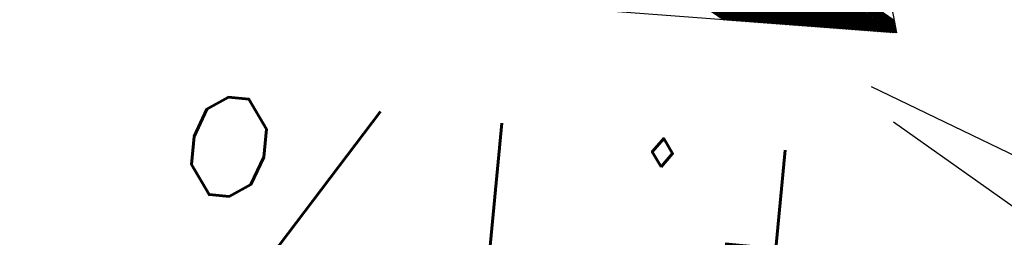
# Model space of a CAD drawing. Extents: x 447045 to 447634, y 442020 to 443192.
# Tile 56 of 82: x 447316.56 to 447324.86, y 442801.53 to 442803.37. Entities that reach past the tile are written whole.
import ezdxf

# ---------------------------------------------------------------- set-up
doc = ezdxf.new("R2010")
doc.units = 0
doc.header["$LTSCALE"] = 2
doc.header["$MEASUREMENT"] = 0
doc.linetypes.add('AUSGEZOGEN', pattern=[0])
doc.layers.get('0').update_dxf_attribs({"linetype": 'AUSGEZOGEN'})
for name, color, linetype in [('BOESCHG', 250, 'AUSGEZOGEN'), ('FBRTOP', 250, 'AUSGEZOGEN'), ('GEF', 1, 'AUSGEZOGEN'), ('SCHLITZRINNE', 200, 'AUSGEZOGEN')]:
    doc.layers.add(name, color=color, linetype=linetype)
doc.styles.add('ROMANS', font='romans.shx', dxfattribs={"width": 0.8})

# ---------------------------------------------------------------- blocks, each defined once
blk = doc.blocks.new('*X13')
at = {"color": 0}
for p, q in [((725.8266378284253, 193.8436898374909), (727.4358795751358, 195.4529315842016)), ((725.8266378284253, 193.8525286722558), (727.4270407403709, 195.4529315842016)), ((725.8266378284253, 193.8613675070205), (727.4182019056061, 195.4529315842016)), ((725.8266378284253, 193.8702063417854), (727.4093630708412, 195.4529315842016)), ((725.8266378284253, 193.8790451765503), (727.4005242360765, 195.4529315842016)), ((725.8266378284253, 193.8878840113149), (727.3916854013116, 195.4529315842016)), ((725.8266378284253, 193.89672284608), (727.3828465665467, 195.4529315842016)), ((725.8266378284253, 193.9055616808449), (727.374007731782, 195.4529315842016)), ((725.8266378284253, 193.9144005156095), (727.365168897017, 195.4529315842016)), ((725.8266378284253, 193.9232393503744), (727.3563300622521, 195.4529315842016)), ((725.8266378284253, 193.9320781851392), (727.3474912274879, 195.4529315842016)), ((725.8266378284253, 193.9409170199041), (727.3386523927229, 195.4529315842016)), ((725.8266378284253, 193.949755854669), (727.3298135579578, 195.4529315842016)), ((725.8266378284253, 193.8260121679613), (727.4332785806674, 195.4326529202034)), ((725.8266378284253, 193.8171733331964), (727.4301253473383, 195.4206608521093)), ((725.8266378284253, 193.8083344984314), (727.4269721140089, 195.4086687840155)), ((725.8266378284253, 193.7994956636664), (727.4238188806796, 195.3966767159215)), ((725.8266378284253, 193.790656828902), (727.4206656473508, 195.3846846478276)), ((725.8266378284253, 193.7818179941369), (727.4175124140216, 195.3726925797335)), ((725.8266378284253, 193.7729791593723), (727.4143591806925, 195.3607005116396)), ((725.8266378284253, 193.7641403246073), (727.4112059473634, 195.3487084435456)), ((725.8266378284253, 193.7553014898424), (727.4080527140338, 195.3367163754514)), ((725.8266378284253, 193.7464626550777), (727.4048994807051, 195.3247243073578)), ((725.8266378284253, 193.7376238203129), (727.401746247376, 195.3127322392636)), ((725.8266378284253, 193.7287849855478), (727.3985930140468, 195.3007401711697)), ((725.8266378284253, 193.7199461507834), (727.3954397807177, 195.2887481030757)), ((725.8266378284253, 193.7111073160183), (727.3922865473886, 195.2767560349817)), ((725.8266378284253, 193.7022684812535), (727.3891333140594, 195.2647639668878)), ((725.8266378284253, 193.6934296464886), (727.3859800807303, 195.2527718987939)), ((725.8266378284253, 193.684590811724), (727.3828268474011, 195.2407798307)), ((725.8266378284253, 193.6757519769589), (727.3796736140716, 195.228787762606)), ((725.8266378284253, 193.6669131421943), (727.3765203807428, 195.2167956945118)), ((725.8266378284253, 193.6580743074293), (727.3733671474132, 195.204803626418)), ((725.8266378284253, 193.6492354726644), (727.3702139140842, 195.192811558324)), ((725.8266378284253, 193.6403966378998), (727.3670606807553, 195.1808194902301)), ((725.8266378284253, 193.6315578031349), (727.3639074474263, 195.1688274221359)), ((725.8266378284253, 193.62271896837), (727.3607542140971, 195.1568353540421)), ((725.8266378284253, 193.6138801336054), (727.357600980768, 195.144843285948)), ((725.8266378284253, 193.6050412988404), (727.3544477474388, 195.132851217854)), ((725.8266378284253, 193.5962024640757), (727.3512945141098, 195.1208591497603)), ((725.8266378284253, 193.5873636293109), (727.3481412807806, 195.1088670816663)), ((725.8266378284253, 193.578524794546), (727.3449880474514, 195.0968750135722)), ((725.8266378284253, 193.5696859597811), (727.3418348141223, 195.0848829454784)), ((725.8266378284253, 193.5608471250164), (727.3386815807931, 195.0728908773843)), ((725.8266378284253, 193.5520082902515), (727.3355283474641, 195.0608988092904)), ((725.8266378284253, 193.5431694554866), (727.3323751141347, 195.0489067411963)), ((725.8266378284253, 193.5343306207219), (727.3292218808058, 195.0369146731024)), ((725.8266378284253, 193.5254917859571), (727.3260686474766, 195.0249226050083)), ((725.8266378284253, 193.5166529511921), (727.3229154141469, 195.0129305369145)), ((725.8266378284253, 193.5078141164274), (727.3197621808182, 195.0009384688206)), ((725.8266378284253, 193.4989752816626), (727.3166089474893, 194.9889464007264)), ((725.8266378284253, 193.4901364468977), (727.3134557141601, 194.9769543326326)), ((725.8266378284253, 193.4812976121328), (727.3103024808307, 194.9649622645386)), ((725.8266378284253, 193.472458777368), (727.3071492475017, 194.9529701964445)), ((725.8266378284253, 193.4636199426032), (727.3039960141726, 194.9409781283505)), ((725.8266378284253, 193.4547811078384), (727.3008427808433, 194.9289860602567)), ((725.8266378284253, 193.4459422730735), (727.2976895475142, 194.9169939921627)), ((725.8266378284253, 193.4371034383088), (727.294536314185, 194.9050019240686)), ((725.8266378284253, 193.4282646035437), (727.2913830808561, 194.8930098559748)), ((725.8266378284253, 193.4194257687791), (727.2882298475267, 194.8810177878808)), ((725.8266378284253, 193.4105869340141), (727.2850766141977, 194.8690257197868)), ((725.8266378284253, 193.4017480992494), (727.2819233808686, 194.8570336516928)), ((725.8266378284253, 193.3929092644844), (727.2787701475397, 194.845041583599)), ((725.8266378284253, 193.3840704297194), (727.2756169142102, 194.8330495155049)), ((725.8266378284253, 193.3752315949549), (727.2724636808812, 194.8210574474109)), ((725.8266378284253, 193.3663927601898), (727.2693104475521, 194.809065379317)), ((725.8266378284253, 193.3575539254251), (727.2661572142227, 194.7970733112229)), ((725.8266378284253, 193.3487150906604), (727.2630039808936, 194.785081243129)), ((725.8266378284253, 193.3398762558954), (727.2598507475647, 194.7730891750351)), ((725.8266378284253, 193.3310374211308), (727.2566975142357, 194.7610971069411)), ((725.8266378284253, 193.3221985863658), (727.2535442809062, 194.7491050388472)), ((725.8266378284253, 193.3133597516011), (727.2503910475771, 194.737112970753)), ((725.8266378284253, 193.3045209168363), (727.2472378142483, 194.7251209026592)), ((725.8266378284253, 193.2956820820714), (727.2440845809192, 194.713128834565)), ((725.8266378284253, 193.2868432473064), (727.2409313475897, 194.7011367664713)), ((725.8266378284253, 193.2780044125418), (727.2377781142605, 194.6891446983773)), ((725.8266378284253, 193.2691655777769), (727.2346248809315, 194.6771526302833)), ((725.8266378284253, 193.2603267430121), (727.2314716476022, 194.6651605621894)), ((725.8266378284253, 193.2514879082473), (727.2283184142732, 194.6531684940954)), ((725.8266378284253, 193.2426490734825), (727.225165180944, 194.6411764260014)), ((725.8266378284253, 193.2338102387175), (727.2220119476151, 194.6291843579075)), ((725.8266378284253, 193.2249714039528), (727.218858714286, 194.6171922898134)), ((725.8266378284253, 193.216132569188), (727.2157054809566, 194.6052002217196)), ((725.8266378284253, 193.2072937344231), (727.2125522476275, 194.5932081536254)), ((725.8266378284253, 193.1984548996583), (727.2093990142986, 194.5812160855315)), ((725.8266378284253, 193.1896160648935), (727.2062457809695, 194.5692240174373)), ((725.8266378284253, 193.1807772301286), (727.20309254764, 194.5572319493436)), ((725.8266378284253, 193.1719383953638), (727.1999393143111, 194.5452398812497)), ((725.8266378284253, 193.163099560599), (727.196786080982, 194.5332478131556)), ((725.8266378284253, 193.1542607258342), (727.1936328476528, 194.5212557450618)), ((725.8266378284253, 193.1454218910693), (727.1904796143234, 194.5092636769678)), ((725.8266378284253, 193.1365830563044), (727.1873263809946, 194.4972716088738)), ((725.8266378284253, 193.1277442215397), (727.1841731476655, 194.4852795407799)), ((725.8266378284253, 193.1189053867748), (727.1810199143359, 194.4732874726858)), ((725.8266378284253, 193.11006655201), (727.1778666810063, 194.4612954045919)), ((725.8266378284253, 193.1012277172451), (727.1747134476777, 194.4493033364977)), ((725.8266378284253, 193.0923888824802), (727.1715602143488, 194.4373112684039)), ((725.8266378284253, 193.0835500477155), (727.1684069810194, 194.42531920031)), ((725.8266378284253, 193.0747112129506), (727.1652537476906, 194.413327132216)), ((725.8266378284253, 193.0658723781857), (727.1621005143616, 194.401335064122)), ((725.8266378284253, 193.0570335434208), (727.1589472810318, 194.3893429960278)), ((725.8266378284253, 193.048194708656), (727.1557940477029, 194.3773509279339)), ((725.8266378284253, 193.0393558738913), (727.1526408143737, 194.3653588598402)), ((725.8266378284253, 193.0305170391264), (727.149487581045, 194.3533667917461)), ((725.8266378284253, 193.0216782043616), (727.1463343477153, 194.3413747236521)), ((725.8266378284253, 193.0128393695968), (727.1431811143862, 194.329382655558)), ((725.8266378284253, 193.0040005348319), (727.1400278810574, 194.3173905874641)), ((725.8266378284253, 192.995161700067), (727.1368746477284, 194.3053985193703)), ((725.8266378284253, 192.9863228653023), (727.1337214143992, 194.2934064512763)), ((725.8266378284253, 192.9774840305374), (727.1305681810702, 194.2814143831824)), ((725.8266378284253, 192.9686451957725), (727.1274149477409, 194.2694223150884)), ((725.8266378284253, 192.9598063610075), (727.1242617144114, 194.2574302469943)), ((725.8266378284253, 192.9509675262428), (727.1211084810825, 194.2454381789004)), ((725.8266378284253, 192.9421286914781), (727.1179552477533, 194.2334461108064)), ((725.8266378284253, 192.9332898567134), (727.1148020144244, 194.2214540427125)), ((725.8266378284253, 192.9244510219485), (727.1116487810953, 194.2094619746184)), ((725.8266378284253, 192.9156121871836), (727.1084955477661, 194.1974699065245)), ((725.8266378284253, 192.9067733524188), (727.1053423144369, 194.1854778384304)), ((725.8266378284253, 192.8979345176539), (727.1021890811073, 194.1734857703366)), ((725.8266378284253, 192.889095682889), (727.0990358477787, 194.1614937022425)), ((725.8266378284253, 192.8802568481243), (727.0958826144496, 194.1495016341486)), ((725.8266378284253, 192.8714180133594), (727.0927293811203, 194.1375095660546)), ((725.8266378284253, 192.8625791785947), (727.0895761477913, 194.1255174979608)), ((725.8266378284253, 192.8537403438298), (727.0864229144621, 194.1135254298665)), ((725.8266378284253, 192.8449015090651), (727.0832696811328, 194.1015333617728)), ((725.8266378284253, 192.8360626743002), (727.0801164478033, 194.0895412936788)), ((725.8266378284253, 192.8272238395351), (727.0769632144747, 194.0775492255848)), ((725.8266378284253, 192.8183850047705), (727.0738099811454, 194.0655571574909)), ((725.8266378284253, 192.8095461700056), (727.0706567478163, 194.0535650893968)), ((725.8266378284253, 192.8007073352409), (727.067503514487, 194.0415730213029))]:
    blk.add_line(p, q, dxfattribs=at)
blk = doc.blocks.new('GEF')
at = {"color": 0}
for p, q in [((1.621663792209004, 6.148001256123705), (0.0096909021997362, 0.0175038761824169)), ((0.0096909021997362, 6.148001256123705), (1.621663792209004, 6.148001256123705))]:
    blk.add_line(p, q, dxfattribs=at)
blk.add_blockref('*X13', (-725.8169469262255, -189.3049303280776), dxfattribs=at)

msp = doc.modelspace()

# ---------------------------------------------------------------- hatches: boundary and pattern name
at = {"layer": 'SCHLITZRINNE'}
h = msp.add_hatch(dxfattribs=at)
h.set_pattern_fill('_USER', color=256, scale=1.5, angle=45, style=0, pattern_type=0)
h.set_pattern_definition([(324.6696951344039, (447346.8685199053, 442714.5348465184), (0.8674338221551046, 1.223747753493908), [])])
edge = h.paths.add_edge_path(flags=17)
edge.add_line((447346.0616195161, 442716.3032781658), (447346.6361901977, 442716.4005791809))
edge = h.paths.add_edge_path(flags=17)
edge.add_line((447346.8871195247, 442714.9188203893), (447346.3125488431, 442714.8215193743))
edge = h.paths.add_edge_path(flags=17)
edge.add_line((447346.3125488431, 442714.8215193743), (447346.0616195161, 442716.3032781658))
edge = h.paths.add_edge_path(flags=17)
edge.add_line((447346.6361901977, 442716.4005791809), (447346.8871195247, 442714.9188203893))
edge = h.paths.add_edge_path()
edge.add_arc((455543.1851194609, 444109.4959850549), 8314.175989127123, 189.6562417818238, 189.6840918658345)
edge.add_arc((393563.5535929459, 433546.012125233), 54559.20423759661, 9.665544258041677, 9.67045007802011, ccw=False)
edge.add_arc((464490.7175437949, 449190.249554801), 18280.39343786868, 199.2569880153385, 199.2725912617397)
edge.add_arc((438988.1613027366, 440271.6982763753), 8736.655536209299, 19.248465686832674, 19.281113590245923, ccw=False)
edge.add_arc((439684.884197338, 440514.9838708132), 7998.678116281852, 19.2238186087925, 19.248465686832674, ccw=False)
edge.add_arc((551443.6805055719, 479485.6081539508), 110359.837036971, 199.2238149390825, 199.2304511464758)
edge.add_arc((461591.9284848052, 448142.3628786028), 15198.20419267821, 199.2304511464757, 199.2954143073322)
edge.add_arc((434066.5644204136, 438505.5905611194), 13965.35264760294, 19.22764435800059, 19.29541436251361, ccw=False)
edge.add_arc((446515.3391800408, 442847.4484587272), 781.1301442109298, 18.874057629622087, 19.227644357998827, ccw=False)
edge.add_arc((443272.1578874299, 441738.6996315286), 4208.59989003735, 18.721726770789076, 18.874057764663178, ccw=False)
edge.add_arc((445875.7446372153, 442621.065670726), 1459.557549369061, 18.158793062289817, 18.72172677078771, ccw=False)
edge.add_arc((444728.6532720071, 442244.8351673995), 2666.772522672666, 17.742332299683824, 18.158793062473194, ccw=False)
edge.add_arc((445572.4217009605, 442514.803087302), 1780.867426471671, 17.477765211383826, 17.74233229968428, ccw=False)
edge.add_arc((445655.9223158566, 442541.0951066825), 1693.325305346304, 17.206445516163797, 17.477765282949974, ccw=False)
edge.add_arc((445949.7367177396, 442632.082078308), 1385.745182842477, 16.534274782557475, 17.206445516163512, ccw=False)
edge.add_arc((445777.9256488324, 442581.0775038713), 1564.967140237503, 15.901763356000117, 16.534274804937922, ccw=False)
edge.add_arc((444610.2498572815, 442248.4174516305), 2779.104473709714, 15.717077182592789, 15.901763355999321, ccw=False)
edge.add_arc((445469.3841440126, 442490.1855316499), 1886.600396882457, 15.492922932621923, 15.71707716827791, ccw=False)
edge.add_arc((444501.3018579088, 442221.8413207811), 2891.185847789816, 15.151693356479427, 15.49292293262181, ccw=False)
edge.add_arc((444653.0003013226, 442262.919567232), 2734.024020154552, 14.800793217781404, 15.15169336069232, ccw=False)
edge.add_arc((445305.3867260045, 442435.2971580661), 2059.248441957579, 14.553226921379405, 14.800793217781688, ccw=False)
edge.add_arc((445661.5778748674, 442527.7675625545), 1691.249922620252, 14.280051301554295, 14.55322700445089, ccw=False)
edge.add_arc((445825.2781955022, 442569.4335576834), 1522.330266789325, 13.754489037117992, 14.280051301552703, ccw=False)
edge.add_arc((444655.9725115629, 442283.2091768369), 2726.157571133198, 13.361751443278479, 13.754489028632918, ccw=False)
edge.add_arc((444873.7445731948, 442334.9361968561), 2502.326484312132, 13.156370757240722, 13.361751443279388, ccw=False)
edge.add_arc((445203.5665272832, 442412.0303197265), 2163.614179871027, 12.935498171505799, 13.156370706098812, ccw=False)
edge.add_arc((445591.1524972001, 442501.0521217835), 1765.936213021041, 12.36851844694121, 12.935498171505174, ccw=False)
edge.add_arc((445707.2559674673, 442526.5122554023), 1647.073964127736, 11.781436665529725, 12.368518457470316, ccw=False)
edge.add_arc((445429.9941138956, 442468.6829810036), 1930.302423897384, 11.594814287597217, 11.781436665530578, ccw=False)
edge.add_arc((442977.0603987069, 441965.3993853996), 4434.33480961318, 11.471684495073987, 11.59481397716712, ccw=False)
edge.add_arc((444371.6934236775, 442248.4229983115), 3011.273447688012, 11.050893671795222, 11.471684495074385, ccw=False)
edge.add_arc((446428.11335783, 442650.0465261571), 916.0015312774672, 10.287944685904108, 11.050893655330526, ccw=False)
edge.add_arc((445293.5438072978, 442444.106887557), 2069.110025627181, 9.832006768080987, 10.287944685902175, ccw=False)
edge.add_arc((438489.7745608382, 441264.9773509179), 8974.298105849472, 9.613081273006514, 9.832006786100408, ccw=False)
edge.add_arc((-516898.9809261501, 279448.6900894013), 977969.7495575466, 9.612262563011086, 9.613081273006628, ccw=False)
edge.add_arc((439111.8192036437, 441356.2794889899), 8345.741258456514, 9.603416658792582, 9.61227924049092, ccw=False)
edge.add_arc((371773.6318437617, 429962.7471930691), 76641.01236189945, 9.590854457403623, 9.603416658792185, ccw=False)
edge.add_arc((456011.6550815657, 444189.1683239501), 8789.8725663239, 189.5423691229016, 189.6519019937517)
edge.add_arc((455543.1851558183, 444109.4959913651), 8314.676026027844, 189.6519019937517, 189.6840918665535)
edge.add_arc((393564.9242098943, 433546.2457900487), 54557.31384556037, 9.66554402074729, 9.670449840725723, ccw=False)
edge.add_line((447347.776, 442706.232), (447348.2689023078, 442706.3159482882))
h = msp.add_hatch(dxfattribs=at)
h.set_pattern_fill('_USER', color=256, scale=1.5, angle=45, style=0, pattern_type=0)
h.set_pattern_definition([(334.2695901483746, (447234.5127272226, 443158.8401483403), (0.6512059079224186, 1.35127009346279), [])])
edge = h.paths.add_edge_path()
edge.add_arc((464490.7175438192, 449190.2495547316), 18279.89343786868, 199.256988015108, 199.2725912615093)
edge.add_arc((438988.2845204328, 440271.7413311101), 8737.025012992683, 19.253848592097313, 19.281113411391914, ccw=False)
edge.add_line((447233.134, 443161.2700000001), (447233.6060244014, 443161.4349028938))
edge.add_arc((464490.7175437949, 449190.249554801), 18280.39343786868, 199.2569880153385, 199.2725912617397)
edge.add_arc((438988.1613027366, 440271.6982763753), 8736.655536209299, 19.248465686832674, 19.281113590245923, ccw=False)
edge.add_arc((439684.884197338, 440514.9838708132), 7998.678116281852, 19.2238186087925, 19.248465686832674, ccw=False)
edge.add_arc((551443.6805055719, 479485.6081539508), 110359.837036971, 199.2238149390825, 199.2304511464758)
edge.add_arc((461591.9284848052, 448142.3628786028), 15198.20419267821, 199.2304511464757, 199.2954143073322)
edge.add_arc((434066.5644204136, 438505.5905611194), 13965.35264760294, 19.22764435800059, 19.29541436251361, ccw=False)
edge.add_arc((446515.3391800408, 442847.4484587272), 781.1301442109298, 18.874057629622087, 19.227644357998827, ccw=False)
edge.add_arc((443272.1578874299, 441738.6996315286), 4208.59989003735, 18.721726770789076, 18.874057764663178, ccw=False)
edge.add_arc((445875.7446372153, 442621.065670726), 1459.557549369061, 18.158793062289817, 18.72172677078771, ccw=False)
edge.add_arc((444728.6532720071, 442244.8351673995), 2666.772522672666, 17.742332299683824, 18.158793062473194, ccw=False)
edge.add_arc((445572.4217009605, 442514.803087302), 1780.867426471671, 17.477765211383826, 17.74233229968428, ccw=False)
edge.add_arc((445655.9223158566, 442541.0951066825), 1693.325305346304, 17.206445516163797, 17.477765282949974, ccw=False)
edge.add_arc((445949.7367177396, 442632.082078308), 1385.745182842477, 16.534274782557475, 17.206445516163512, ccw=False)
edge.add_arc((445777.9256488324, 442581.0775038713), 1564.967140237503, 15.901763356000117, 16.534274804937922, ccw=False)
edge.add_arc((444610.2498572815, 442248.4174516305), 2779.104473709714, 15.717077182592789, 15.901763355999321, ccw=False)
edge.add_arc((445469.3841440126, 442490.1855316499), 1886.600396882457, 15.492922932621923, 15.71707716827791, ccw=False)
edge.add_arc((444501.3018579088, 442221.8413207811), 2891.185847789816, 15.151693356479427, 15.49292293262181, ccw=False)
edge.add_arc((444653.0003013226, 442262.919567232), 2734.024020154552, 14.800793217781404, 15.15169336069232, ccw=False)
edge.add_arc((445305.3867260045, 442435.2971580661), 2059.248441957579, 14.553226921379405, 14.800793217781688, ccw=False)
edge.add_arc((445661.5778748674, 442527.7675625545), 1691.249922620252, 14.280051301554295, 14.55322700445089, ccw=False)
edge.add_arc((445825.2781955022, 442569.4335576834), 1522.330266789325, 13.754489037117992, 14.280051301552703, ccw=False)
edge.add_arc((444655.9725115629, 442283.2091768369), 2726.157571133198, 13.361751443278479, 13.754489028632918, ccw=False)
edge.add_arc((444873.7445731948, 442334.9361968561), 2502.326484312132, 13.156370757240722, 13.361751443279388, ccw=False)
edge.add_arc((445203.5665272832, 442412.0303197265), 2163.614179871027, 12.935498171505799, 13.156370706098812, ccw=False)
edge.add_arc((445591.1524972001, 442501.0521217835), 1765.936213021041, 12.36851844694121, 12.935498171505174, ccw=False)
edge.add_arc((445707.2559674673, 442526.5122554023), 1647.073964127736, 11.781436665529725, 12.368518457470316, ccw=False)
edge.add_arc((445429.9941138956, 442468.6829810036), 1930.302423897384, 11.594814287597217, 11.781436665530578, ccw=False)
edge.add_arc((442977.0603987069, 441965.3993853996), 4434.33480961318, 11.471684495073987, 11.59481397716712, ccw=False)
edge.add_arc((444371.6934236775, 442248.4229983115), 3011.273447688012, 11.050893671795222, 11.471684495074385, ccw=False)
edge.add_arc((446428.11335783, 442650.0465261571), 916.0015312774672, 10.287944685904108, 11.050893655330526, ccw=False)
edge.add_arc((445293.5438072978, 442444.106887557), 2069.110025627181, 9.832006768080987, 10.287944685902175, ccw=False)
edge.add_arc((438489.7745608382, 441264.9773509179), 8974.298105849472, 9.613081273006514, 9.832006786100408, ccw=False)
edge.add_arc((-516898.9809261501, 279448.6900894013), 977969.7495575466, 9.612262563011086, 9.613081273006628, ccw=False)
edge.add_arc((439111.8192036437, 441356.2794889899), 8345.741258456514, 9.603416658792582, 9.61227924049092, ccw=False)
edge.add_arc((371773.6318437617, 429962.7471930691), 76641.01236189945, 9.590854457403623, 9.603416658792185, ccw=False)
edge.add_arc((456011.6550815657, 444189.1683239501), 8789.8725663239, 189.5423691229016, 189.6519019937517)
edge.add_arc((455543.1851558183, 444109.4959913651), 8314.676026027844, 189.6519019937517, 189.6840918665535)
edge.add_arc((393564.9242098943, 433546.2457900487), 54557.31384556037, 9.66554402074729, 9.670449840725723, ccw=False)

# ---------------------------------------------------------------- linework, layer by layer
at = {"layer": 'BOESCHG', "flags": 128}
msp.add_lwpolyline([(447250.059, 442986.973, -0.007807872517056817), (447263.7496072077, 442939.0698747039, -0.01782100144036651), (447268.666, 442917.797, -0.000343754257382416), (447285.0241057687, 442833.1044468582, -0.003393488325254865), (447286.617, 442824.513, -0.0002465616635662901), (447300.1956052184, 442748.1791037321, -0.0002096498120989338), (447316.083, 442658.391, -0.0005327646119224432), (447321.2942783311, 442628.6822584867, -0.0002078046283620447), (447334.542, 442552.496, -0.01431943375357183), (447335.0026596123, 442549.2991309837, -0.002465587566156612), (447337.053, 442530.657)], format="xyb", dxfattribs=at)
at = {"layer": 'BOESCHG'}
msp.add_lwpolyline([(447301.0323822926, 442816.8036219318, -4.335059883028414e-05), (447305.4204381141, 442792.9015414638, -0.00311931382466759), (447306.8677087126, 442784.727350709, -0.001585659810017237), (447309.5879886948, 442768.4737378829, -0.001585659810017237)], format="xyb", dxfattribs=at)
at = {"layer": 'FBRTOP', "color": 0}
for points in [[(447425.7343526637, 442335.0284955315, -2.516183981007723e-06), (447426.4300518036, 442330.9202575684, -5.032422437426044e-07), (447429.9083806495, 442310.3793302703)], [(447344.5490080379, 442813.4124663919, -0.002088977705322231), (447346.3306091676, 442803.504382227, -0.0004549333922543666), (447348.2979180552, 442792.2346240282, -0.001023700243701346), (447349.1573781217, 442787.2237645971, -3.15025933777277e-06), (447350.3487882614, 442780.1909008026, -1.498453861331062e-05), (447350.5992094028, 442778.7123413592), (447354.7733806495, 442754.0623302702), (447358.9473806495, 442729.4133302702, 5.459756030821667e-06), (447365.2088651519, 442692.4394217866, -2.781310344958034e-06), (447371.4703496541, 442655.4655133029, -2.678646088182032e-06), (447379.8183651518, 442606.1674217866, 3.217572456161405e-06), (447388.1663806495, 442556.8693302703), (447409.037358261, 442433.6244624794)]]:
    msp.add_lwpolyline(points, format="xyb", dxfattribs=at)
at = {"layer": 'FBRTOP', "color": 0, "const_width": 0.5}
for points in [[(447422.7764668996, 442334.5275845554, -2.52471386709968e-06), (447423.4721641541, 442330.4193572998, -5.04947965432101e-07), (447426.9504899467, 442309.8784484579)], [(447395.1695331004, 442329.8524154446, -2.587303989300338e-06), (447395.8652172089, 442325.7442626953, -5.1746108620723e-07), (447399.3435100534, 442305.2035515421)], [(447341.598145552, 442812.87140809, -0.002088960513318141), (447343.3774428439, 442802.9761383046, -0.0004549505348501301), (447345.3421773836, 442791.7211295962, -0.001023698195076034), (447346.2005466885, 442786.7166296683, -3.19698192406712e-06), (447347.3909859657, 442779.6894931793, -1.519791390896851e-05), (447347.6413489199, 442778.2112811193), (447351.8154899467, 442753.5614484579), (447355.9894899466, 442728.9124484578, 5.459791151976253e-06), (447362.2509771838, 442691.9385238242, -2.781311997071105e-06), (447368.512464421, 442654.9645991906, -2.678645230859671e-06), (447376.8604771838, 442605.6665238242, 3.217571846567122e-06), (447385.2084899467, 442556.3684484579), (447406.0794715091, 442433.1235573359)], [(447314.0567619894, 442807.8215326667, -0.002088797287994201), (447315.8145571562, 442798.0458616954, -0.0004551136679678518), (447317.7552643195, 442786.9285155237, -0.001023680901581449), (447318.6034533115, 442781.9833703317, -3.220058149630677e-06), (447319.7848277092, 442775.0097446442, -1.522388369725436e-05), (447320.03465108, 442773.5347188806), (447324.2085100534, 442748.8865515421), (447328.3825100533, 442724.2375515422, 5.45978087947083e-06), (447334.6440228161, 442687.2634761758, -2.781315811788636e-06), (447340.9055355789, 442650.2894008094, -2.678638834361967e-06), (447349.2535228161, 442600.9914761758, 3.217570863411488e-06), (447357.6015100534, 442551.6935515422), (447378.4725284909, 442428.4484426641)]]:
    msp.add_lwpolyline(points, format="xyb", dxfattribs=at)
at = {"layer": 'SCHLITZRINNE', "flags": 128}
for points in [[(447233.134, 443161.27, 6.808200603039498e-05), (447234.7765, 443156.5705, -0.000142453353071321), (447236.419, 443151.871, -0.0001075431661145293), (447237.5526180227, 443148.6222922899, 2.895591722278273e-05), (447241.762, 443136.553, 0.0002834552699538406), (447247.4469153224, 443120.285700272, -0.0002957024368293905), (447252.896, 443104.692, -0.001542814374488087), (447254.4694601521, 443100.135480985, -0.0006646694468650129), (447258.075, 443089.5429999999, -0.002456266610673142), (447262.6110188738, 443075.939146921, -0.001817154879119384), (447268.585, 443057.499, -0.001154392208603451), (447271.0728430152, 443049.6610948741, -0.001183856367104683), (447273.463, 443042.007, -0.002932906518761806), (447278.1808704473, 443026.4497302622, -0.002759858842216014), (447283.006, 443009.861, -0.0008058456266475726), (447285.4465338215, 443001.241745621, -0.0009780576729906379), (447287.432, 442994.133, -0.001488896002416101), (447291.982007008, 442977.5263820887, -0.00153109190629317), (447296.309, 442961.351, -0.001080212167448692), (447298.5634061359, 442952.7436456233, -0.0011919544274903), (447300.571, 442944.934, -0.002293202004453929), (447303.9532739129, 442931.3858386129, -0.001713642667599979), (447308.334, 442913.22, -0.0008961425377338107), (447310.3912526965, 442904.4893492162, -0.0009637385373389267), (447312.274, 442896.364, -0.002473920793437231), (447316.101540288, 442879.3132844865, -0.002561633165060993), (447319.632, 442862.81, -0.0008142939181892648), (447320.9057146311, 442856.6530390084, -0.0005372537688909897), (447322.811, 442847.316, -0.001836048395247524), (447327.1297547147, 442825.626489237, -0.003329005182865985), (447329.388, 442813.64, -0.001989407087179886), (447332.2641140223, 442797.4280008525, -0.0009552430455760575), (447338.055, 442763.63, -3.572296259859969e-06), (447340.3885389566, 442749.8518218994, -3.86703077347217e-05), (447340.604, 442748.579, -5.481294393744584e-05), (447343.4055, 442732.0105, 0.000477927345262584), (447346.2070000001, 442715.442, 0.0001404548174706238), (447346.9915, 442710.8370000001, -2.140567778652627e-05), (447347.776, 442706.232, -5.907971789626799e-05)], [(447249.67, 443103.0220000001, -0.003552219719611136), (447260.2584889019, 443071.959435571, -0.006928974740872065), (447265.352, 443055.924, -0.0001775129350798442), (447279.0314349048, 443010.6373760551, -0.00355814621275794), (447279.697, 443008.373, -0.002844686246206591), (447286.5328253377, 442983.9652793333, -0.002919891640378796), (447292.9179999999, 442960.111, -0.002719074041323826), (447299.1504147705, 442935.7298284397, -0.002812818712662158), (447304.914, 442912.096, -0.003215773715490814), (447310.6356405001, 442887.341221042, -0.003107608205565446), (447316.232, 442861.652, -0.003063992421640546), (447316.6831726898, 442859.4506596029, -0.000145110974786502), (447325.911, 442812.91, -0.006038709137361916), (447329.0904439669, 442795.7656693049, -0.003133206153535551), (447334.611, 442762.617)]]:
    msp.add_lwpolyline(points, format="xyb", dxfattribs=at)

# ---------------------------------------------------------------- block references
at = {"layer": 'GEF', "rotation": 280.4077576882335}
msp.add_blockref('GEF', (447317.6121648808, 442803.739620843), dxfattribs=at)

# ---------------------------------------------------------------- texts
at = {"layer": 'GEF', "style": 'ROMANS', "width": 0.8}
msp.add_text('4.1%%%', height=2.5, rotation=174.5598472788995, dxfattribs=at).set_placement((447324.1242744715, 442802.1591132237))

doc.saveas('drawing.dxf')
